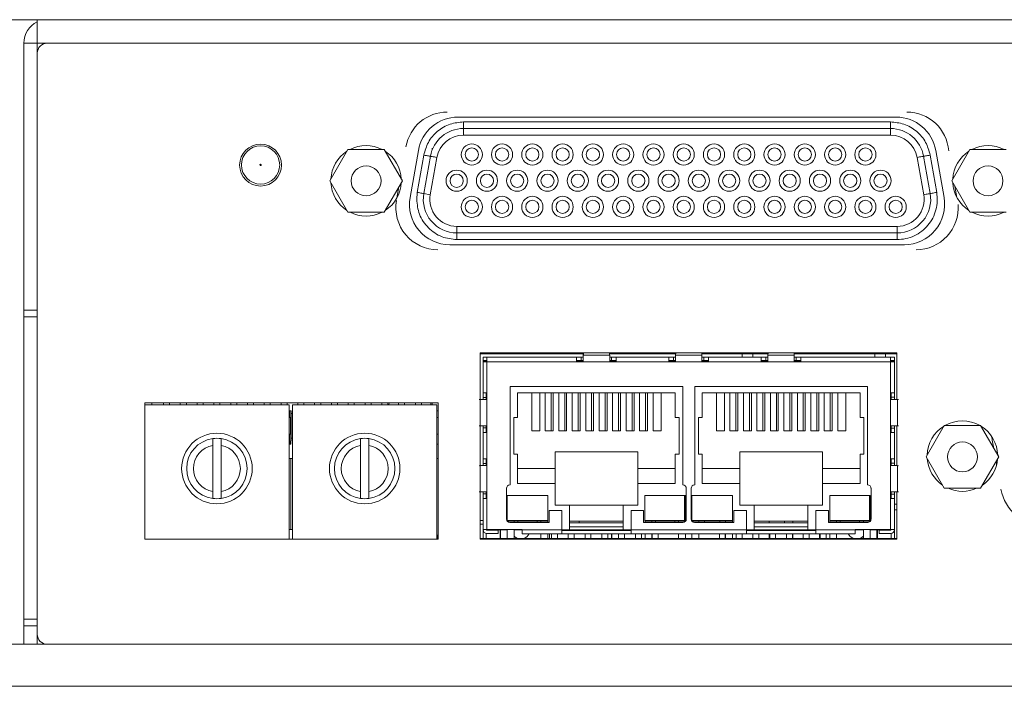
# Model space of a CAD drawing. Header units: inches. Extents: x 0.5 to 21.6, y 0.5 to 16.5.
# Tile 2 of 18: x 4.2 to 7.2, y 4.1 to 6.1. Entities that reach past the tile are written whole.
import ezdxf

# ---------------------------------------------------------------- set-up
doc = ezdxf.new("R2010")
doc.units = ezdxf.units.IN
doc.header["$MEASUREMENT"] = 0
doc.layers.add('2', color=179, linetype='Continuous')
doc.styles.add('SLDTEXTSTYLE1', font='TXT', dxfattribs={"width": 0.75})
doc.dimstyles.new('SLDDIMSTYLE1', dxfattribs={"dimtxt": 0.12, "dimasz": 0.18, "dimexe": 0, "dimexo": 0.0625, "dimgap": 0.03, "dimtad": 0, "dimtih": 1, "dimtoh": 1, "dimrnd": 1e-09, "dimzin": 4, "dimdsep": 46, "dimtxsty": 'SLDTEXTSTYLE1', "dimsah": 1, "dimcen": 0.09, "dimadec": 0, "dimazin": 1, "dimtfac": 1, "dimtofl": 0, "dimtmove": 0, "dimatfit": 3, "dimfxl": 1, "dimfrac": 2, "dimtolj": 1, "dimtzin": 12, "dimarcsym": 0})

# ---------------------------------------------------------------- blocks, each defined once
blk = doc.blocks.new('_D_3')
at = {"layer": '2'}
for p, q in [((4.0393, 5.0217), (4.0393, 6.838)), ((8.7393, 5.0217), (8.7393, 6.838)), ((6.3145, 6.8133), (6.2901, 6.8133)), ((6.2901, 6.8133), (6.2901, 6.6228)), ((6.7744, 6.8133), (6.7988, 6.8133)), ((6.7988, 6.8133), (6.7988, 6.6228)), ((4.0393, 6.718), (5.9372, 6.718)), ((8.7393, 6.718), (6.8414, 6.718)), ((6.2901, 6.6228), (6.3145, 6.6228)), ((6.7988, 6.6228), (6.7744, 6.6228))]:
    blk.add_line(p, q, dxfattribs=at)
for points in [[(4.0393, 6.718), (4.2193, 6.6868), (4.2193, 6.7493)], [(8.7393, 6.718), (8.5593, 6.7493), (8.5593, 6.6868)]]:
    blk.add_solid(points, dxfattribs=at)
at = {"layer": '2', "char_height": 0.12, "attachment_point": 1, "style": 'SLDTEXTSTYLE1'}
for s, insert in [('4.70', (5.9615, 6.7775)), ('119.4', (6.3449, 6.7775))]:
    blk.add_mtext(s, dxfattribs=dict(at, insert=insert))

msp = doc.modelspace()

# ---------------------------------------------------------------- linework, layer by layer
at = {"color": 7, "linetype": 'Continuous', "lineweight": 15}
for p, q in [((4.2893, 6.0967), (3.8493, 6.0967)), ((4.2893, 6.0267), (4.2893, 6.0967)), ((4.3193, 6.0967), (4.2893, 6.0967)), ((8.4543, 6.0967), (4.3193, 6.0967)), ((4.2893, 6.0267), (4.2493, 6.0267)), ((4.2493, 5.2317), (4.2493, 6.0267)), ((4.2893, 5.9967), (4.2893, 6.0267)), ((8.4673, 6.0267), (4.3193, 6.0267)), ((4.2893, 5.9967), (4.2893, 4.2667)), ((6.8467, 5.8067), (5.5423, 5.8067)), ((5.5584, 5.7726), (5.5584, 5.7923)), ((5.5584, 5.7923), (6.8302, 5.7923)), ((6.8302, 5.7726), (6.8302, 5.7923)), ((6.8302, 5.7726), (5.5584, 5.7726)), ((5.5584, 5.7726), (5.5584, 5.7529)), ((5.5584, 5.7529), (6.8302, 5.7529)), ((6.8302, 5.7726), (6.8302, 5.7529)), ((5.2145, 5.7102), (5.1605, 5.6167)), ((5.3225, 5.7102), (5.2145, 5.7102)), ((5.3765, 5.6167), (5.3225, 5.7102)), ((5.4241, 5.7075), (5.3994, 5.5675)), ((5.4209, 5.5824), (5.4405, 5.6934)), ((5.4599, 5.69), (5.4403, 5.579)), ((5.4653, 5.7142), (5.4653, 5.7092)), ((6.9483, 5.579), (6.9287, 5.69)), ((6.9481, 5.6934), (6.9677, 5.5824)), ((6.9895, 5.5675), (6.9649, 5.7075)), ((7.0665, 5.7102), (7.0125, 5.6167)), ((7.1744, 5.7102), (7.0665, 5.7102)), ((5.4597, 5.5756), (5.4793, 5.6866)), ((6.9093, 5.6866), (6.9289, 5.5756)), ((5.3722, 5.6331), (5.371, 5.6262)), ((7.0175, 5.6253), (7.0165, 5.6311)), ((5.1605, 5.6167), (5.2145, 5.5232)), ((5.3225, 5.5232), (5.3765, 5.6167)), ((7.0125, 5.6167), (7.0665, 5.5232)), ((7.0277, 5.5675), (7.0219, 5.6004)), ((5.3661, 5.5988), (5.3603, 5.5658)), ((5.4191, 5.5616), (5.4209, 5.5824)), ((5.4403, 5.579), (5.4597, 5.5756)), ((5.2145, 5.5232), (5.3225, 5.5232)), ((7.0665, 5.5232), (7.1744, 5.5232)), ((5.5388, 5.4813), (5.5388, 5.4616)), ((6.8498, 5.4813), (5.5388, 5.4813)), ((5.5388, 5.4616), (6.8498, 5.4616)), ((5.5388, 5.4419), (5.5388, 5.4616)), ((6.8498, 5.4616), (6.8498, 5.4813)), ((6.8498, 5.4616), (6.8498, 5.4419)), ((5.5176, 5.4267), (6.8714, 5.4267)), ((6.8498, 5.4419), (5.5388, 5.4419)), ((4.2893, 5.2317), (4.2493, 5.2317)), ((4.2493, 5.2317), (4.2493, 5.2117)), ((4.2493, 4.3117), (4.2493, 5.2117)), ((4.2493, 5.2117), (4.2893, 5.2117)), ((6.8491, 5.1046), (5.6078, 5.1046)), ((5.6078, 5.1046), (5.6078, 4.9657)), ((5.9157, 5.1021), (5.6078, 5.1021)), ((5.9155, 5.1), (5.9157, 5.103)), ((5.9932, 5.103), (5.9935, 5.1)), ((6.1905, 5.1021), (5.9933, 5.1021)), ((6.1903, 5.1), (6.1905, 5.103)), ((6.268, 5.103), (6.2683, 5.1)), ((6.4653, 5.1021), (6.2681, 5.1021)), ((6.4651, 5.1), (6.4653, 5.103)), ((6.5428, 5.103), (6.5431, 5.1)), ((6.8491, 5.1021), (6.5429, 5.1021)), ((6.8491, 4.9659), (6.8491, 5.1046)), ((5.6167, 5.0817), (5.6167, 5.0915)), ((5.6167, 5.0915), (5.6285, 5.0915)), ((5.6167, 5.0817), (5.6285, 5.0817)), ((5.6168, 5.0817), (5.6167, 5.0797)), ((5.6167, 5.0797), (5.6265, 5.0797)), ((5.6167, 5.0777), (5.6167, 5.0797)), ((5.6167, 4.9856), (5.6167, 5.0777)), ((5.6167, 5.0777), (5.6285, 5.0777)), ((5.6168, 5.0817), (5.6265, 5.08)), ((5.6265, 5.0797), (5.6265, 5.0777)), ((5.6285, 5.0777), (5.6285, 5.0915)), ((5.6285, 5.0915), (5.8954, 5.0915)), ((5.6285, 5.0777), (5.6285, 4.9856)), ((5.8954, 5.0777), (5.6285, 5.0777)), ((5.8954, 5.0915), (5.8954, 5.0777)), ((5.9092, 5.0915), (5.8954, 5.0915)), ((5.9092, 5.0817), (5.8954, 5.0817)), ((5.8954, 5.0797), (5.9151, 5.0797)), ((5.8954, 5.0777), (5.9151, 5.0777)), ((5.9092, 5.0817), (5.9092, 5.0915)), ((5.9092, 5.0915), (5.9151, 5.0915)), ((5.9151, 5.0817), (5.9092, 5.0817)), ((5.9151, 5.0982), (5.9153, 5.1)), ((5.9151, 5.0982), (5.9938, 5.0982)), ((5.9151, 5.0777), (5.9151, 5.0982)), ((5.9938, 5.0777), (5.9151, 5.0777)), ((5.9153, 5.1), (5.9155, 5.1)), ((5.9935, 5.1), (5.9937, 5.1)), ((5.9937, 5.1), (5.9938, 5.0982)), ((5.9938, 5.0982), (5.9938, 5.0777)), ((5.9938, 5.0915), (5.9997, 5.0915)), ((5.9997, 5.0817), (5.9938, 5.0817)), ((5.9938, 5.0797), (6.0135, 5.0797)), ((5.9938, 5.0777), (6.0135, 5.0777)), ((5.9997, 5.0915), (5.9997, 5.0817)), ((6.0135, 5.0915), (5.9997, 5.0915)), ((6.0135, 5.0817), (5.9997, 5.0817)), ((6.0135, 5.0915), (6.1702, 5.0915)), ((6.0135, 5.0777), (6.0135, 5.0915)), ((6.1702, 5.0777), (6.0135, 5.0777)), ((6.1702, 5.0915), (6.1702, 5.0777)), ((6.184, 5.0915), (6.1702, 5.0915)), ((6.184, 5.0817), (6.1702, 5.0817)), ((6.1702, 5.0797), (6.1899, 5.0797)), ((6.1702, 5.0777), (6.1899, 5.0777)), ((6.184, 5.0817), (6.184, 5.0915)), ((6.184, 5.0915), (6.1899, 5.0915)), ((6.1899, 5.0817), (6.184, 5.0817)), ((6.1899, 5.0982), (6.1901, 5.1)), ((6.1899, 5.0982), (6.2686, 5.0982)), ((6.1899, 5.0777), (6.1899, 5.0982)), ((6.2686, 5.0777), (6.1899, 5.0777)), ((6.1901, 5.1), (6.1903, 5.1)), ((6.2683, 5.1), (6.2685, 5.1)), ((6.2685, 5.1), (6.2686, 5.0982)), ((6.2686, 5.0982), (6.2686, 5.0777)), ((6.2686, 5.0915), (6.2745, 5.0915)), ((6.2745, 5.0817), (6.2686, 5.0817)), ((6.2686, 5.0797), (6.2883, 5.0797)), ((6.2686, 5.0777), (6.2883, 5.0777)), ((6.2745, 5.0915), (6.2745, 5.0817)), ((6.2883, 5.0915), (6.2745, 5.0915)), ((6.2883, 5.0817), (6.2745, 5.0817)), ((6.2883, 5.0915), (6.445, 5.0915)), ((6.2883, 5.0777), (6.2883, 5.0915)), ((6.445, 5.0777), (6.2883, 5.0777)), ((6.445, 5.0915), (6.445, 5.0777)), ((6.4588, 5.0915), (6.445, 5.0915)), ((6.4588, 5.0817), (6.445, 5.0817)), ((6.445, 5.0797), (6.4647, 5.0797)), ((6.445, 5.0777), (6.4647, 5.0777)), ((6.4588, 5.0817), (6.4588, 5.0915)), ((6.4588, 5.0915), (6.4647, 5.0915)), ((6.4647, 5.0817), (6.4588, 5.0817)), ((6.4649, 5.1), (6.4647, 5.0982)), ((6.4647, 5.0982), (6.5434, 5.0982)), ((6.4647, 5.0777), (6.4647, 5.0982)), ((6.5434, 5.0777), (6.4647, 5.0777)), ((6.4649, 5.1), (6.4651, 5.1)), ((6.5431, 5.1), (6.5433, 5.1)), ((6.5433, 5.1), (6.5434, 5.0982)), ((6.5434, 5.0982), (6.5434, 5.0777)), ((6.5434, 5.0915), (6.5494, 5.0915)), ((6.5494, 5.0817), (6.5434, 5.0817)), ((6.5434, 5.0797), (6.5631, 5.0797)), ((6.5434, 5.0777), (6.5631, 5.0777)), ((6.5494, 5.0915), (6.5494, 5.0817)), ((6.5631, 5.0915), (6.5494, 5.0915)), ((6.5631, 5.0817), (6.5494, 5.0817)), ((6.5631, 5.0915), (6.8301, 5.0915)), ((6.5631, 5.0777), (6.5631, 5.0915)), ((6.8301, 5.0777), (6.5631, 5.0777)), ((6.8301, 5.0915), (6.8301, 5.0777)), ((6.8419, 5.0915), (6.8301, 5.0915)), ((6.8419, 5.0817), (6.8301, 5.0817)), ((6.8301, 4.9856), (6.8301, 5.0777)), ((6.8301, 5.0777), (6.8419, 5.0777)), ((6.8417, 5.0817), (6.832, 5.08)), ((6.8419, 5.0797), (6.832, 5.0797)), ((6.832, 5.0777), (6.832, 5.0797)), ((6.8419, 5.0797), (6.8417, 5.0817)), ((6.8419, 5.0915), (6.8419, 5.0817)), ((6.8419, 5.0777), (6.8419, 5.0797)), ((6.8419, 5.0777), (6.8419, 4.9856)), ((5.6285, 4.9856), (5.6167, 4.9856)), ((5.6167, 4.9856), (5.6167, 4.9718)), ((5.6265, 4.9856), (5.6265, 4.9718)), ((5.6285, 4.9659), (5.6285, 4.9856)), ((5.6972, 5.0049), (6.2114, 5.0049)), ((5.6972, 4.7112), (5.6972, 5.0049)), ((5.7192, 4.9852), (6.1893, 4.9852)), ((5.7192, 4.912), (5.7192, 4.9852)), ((5.7618, 4.9852), (5.7618, 4.8726)), ((5.7854, 4.8726), (5.7854, 4.9852)), ((5.8019, 4.8799), (5.8019, 4.9852)), ((5.8196, 4.8726), (5.8196, 4.9852)), ((5.8255, 4.8726), (5.8255, 4.9852)), ((5.8421, 4.8799), (5.8421, 4.9852)), ((5.8598, 4.8726), (5.8598, 4.9852)), ((5.8657, 4.8726), (5.8657, 4.9852)), ((5.8822, 4.8799), (5.8822, 4.9852)), ((5.8999, 4.8726), (5.8999, 4.9852)), ((5.9058, 4.8726), (5.9058, 4.9852)), ((5.9224, 4.8799), (5.9224, 4.9852)), ((5.9401, 4.8726), (5.9401, 4.9852)), ((5.946, 4.8726), (5.946, 4.9852)), ((5.9625, 4.8799), (5.9625, 4.9852)), ((5.9803, 4.8726), (5.9803, 4.9852)), ((5.9862, 4.8726), (5.9862, 4.9852)), ((6.0027, 4.8799), (6.0027, 4.9852)), ((6.0204, 4.8726), (6.0204, 4.9852)), ((6.0263, 4.8726), (6.0263, 4.9852)), ((6.0429, 4.8799), (6.0429, 4.9852)), ((6.0606, 4.8726), (6.0606, 4.9852)), ((6.0665, 4.8726), (6.0665, 4.9852)), ((6.083, 4.8799), (6.083, 4.9852)), ((6.1007, 4.8726), (6.1007, 4.9852)), ((6.1066, 4.8726), (6.1066, 4.9852)), ((6.1232, 4.9852), (6.1232, 4.8726)), ((6.1468, 4.8726), (6.1468, 4.9852)), ((6.1893, 4.9852), (6.1893, 4.912)), ((6.2114, 5.0049), (6.2114, 4.7112)), ((6.2472, 5.0049), (6.7614, 5.0049)), ((6.2472, 4.7112), (6.2472, 5.0049)), ((6.2692, 4.9852), (6.7393, 4.9852)), ((6.2692, 4.912), (6.2692, 4.9852)), ((6.3118, 4.9852), (6.3118, 4.8726)), ((6.3354, 4.8726), (6.3354, 4.9852)), ((6.3519, 4.8799), (6.3519, 4.9852)), ((6.3696, 4.8726), (6.3696, 4.9852)), ((6.3755, 4.8726), (6.3755, 4.9852)), ((6.3921, 4.8799), (6.3921, 4.9852)), ((6.4098, 4.8726), (6.4098, 4.9852)), ((6.4157, 4.8726), (6.4157, 4.9852)), ((6.4322, 4.8799), (6.4322, 4.9852)), ((6.4499, 4.8726), (6.4499, 4.9852)), ((6.4558, 4.8726), (6.4558, 4.9852)), ((6.4724, 4.8799), (6.4724, 4.9852)), ((6.4901, 4.8726), (6.4901, 4.9852)), ((6.496, 4.8726), (6.496, 4.9852)), ((6.5125, 4.8799), (6.5125, 4.9852)), ((6.5303, 4.8726), (6.5303, 4.9852)), ((6.5362, 4.8726), (6.5362, 4.9852)), ((6.5527, 4.8799), (6.5527, 4.9852)), ((6.5704, 4.8726), (6.5704, 4.9852)), ((6.5763, 4.8726), (6.5763, 4.9852)), ((6.5929, 4.8799), (6.5929, 4.9852)), ((6.6106, 4.8726), (6.6106, 4.9852)), ((6.6165, 4.8726), (6.6165, 4.9852)), ((6.633, 4.8799), (6.633, 4.9852)), ((6.6507, 4.8726), (6.6507, 4.9852)), ((6.6566, 4.8726), (6.6566, 4.9852)), ((6.6732, 4.9852), (6.6732, 4.8726)), ((6.6968, 4.8726), (6.6968, 4.9852)), ((6.7393, 4.9852), (6.7393, 4.912)), ((6.7614, 5.0049), (6.7614, 4.7112)), ((6.8301, 4.9856), (6.8301, 4.9659)), ((6.8419, 4.9856), (6.8301, 4.9856)), ((6.832, 4.9856), (6.832, 4.9727)), ((6.8419, 4.9727), (6.8419, 4.9856)), ((5.4833, 4.9554), (4.6092, 4.9554)), ((4.6092, 4.9554), (4.6092, 4.5502)), ((4.6305, 4.9502), (4.6305, 4.9554)), ((4.6653, 4.9554), (4.6653, 4.9502)), ((4.6833, 4.9554), (4.6833, 4.9502)), ((4.7153, 4.9554), (4.7153, 4.9502)), ((4.7333, 4.9554), (4.7333, 4.9502)), ((4.7653, 4.9554), (4.7653, 4.9502)), ((4.7833, 4.9554), (4.7833, 4.9502)), ((4.8153, 4.9554), (4.8153, 4.9502)), ((4.8333, 4.9554), (4.8333, 4.9502)), ((4.8653, 4.9554), (4.8653, 4.9502)), ((4.8833, 4.9554), (4.8833, 4.9502)), ((4.9153, 4.9554), (4.9153, 4.9502)), ((4.9333, 4.9554), (4.9333, 4.9502)), ((4.9653, 4.9554), (4.9653, 4.9502)), ((4.9833, 4.9554), (4.9833, 4.9502)), ((5.0153, 4.9554), (5.0153, 4.9502)), ((5.0333, 4.9554), (5.0333, 4.9502)), ((5.0653, 4.9554), (5.0653, 4.9502)), ((5.0833, 4.9554), (5.0833, 4.9502)), ((5.1153, 4.9554), (5.1153, 4.9502)), ((5.1333, 4.9554), (5.1333, 4.9502)), ((5.1653, 4.9554), (5.1653, 4.9502)), ((5.1833, 4.9554), (5.1833, 4.9502)), ((5.2153, 4.9554), (5.2153, 4.9502)), ((5.2333, 4.9554), (5.2333, 4.9502)), ((5.2653, 4.9554), (5.2653, 4.9502)), ((5.2833, 4.9554), (5.2833, 4.9502)), ((5.3153, 4.9554), (5.3153, 4.9502)), ((5.3333, 4.9554), (5.3333, 4.9502)), ((5.3373, 4.9554), (5.3359, 4.9502)), ((5.3653, 4.9554), (5.3653, 4.9502)), ((5.3833, 4.9545), (5.3849, 4.9554)), ((5.3833, 4.9554), (5.3833, 4.9502)), ((5.4153, 4.9554), (5.4153, 4.9502)), ((5.4333, 4.9554), (5.4333, 4.9502)), ((5.4617, 4.9502), (5.4617, 4.9554)), ((5.4653, 4.9554), (5.4653, 4.9502)), ((5.4833, 4.5502), (5.4833, 4.9554)), ((5.605, 4.9654), (5.608, 4.9657)), ((5.608, 4.8874), (5.608, 4.9657)), ((5.608, 4.9657), (5.6082, 4.9657)), ((5.6082, 4.9657), (5.6082, 4.9659)), ((5.6082, 4.9659), (5.6285, 4.9659)), ((5.6167, 4.9718), (5.6265, 4.9718)), ((5.6167, 4.9659), (5.6167, 4.9718)), ((5.6265, 4.9718), (5.6265, 4.9659)), ((5.6285, 4.9659), (5.6285, 4.8872)), ((6.8301, 4.8872), (6.8301, 4.9659)), ((6.8301, 4.9659), (6.8503, 4.9659)), ((6.832, 4.9727), (6.8419, 4.9727)), ((6.832, 4.9659), (6.832, 4.9727)), ((6.8419, 4.9727), (6.8419, 4.9659)), ((6.8503, 4.9659), (6.8503, 4.9657)), ((6.8503, 4.9657), (6.8505, 4.9657)), ((6.8505, 4.9657), (6.8505, 4.8874)), ((6.8536, 4.9654), (6.8505, 4.9657)), ((5.0393, 4.9502), (4.6093, 4.9502)), ((4.6093, 4.9502), (4.6093, 4.5502)), ((5.0393, 4.5502), (5.0393, 4.9502)), ((5.0418, 4.9322), (5.0393, 4.9322)), ((5.0418, 4.9122), (5.0418, 4.9322)), ((5.0418, 4.9322), (5.0453, 4.9322)), ((5.0453, 4.9242), (5.0453, 4.9322)), ((5.4793, 4.9502), (5.0493, 4.9502)), ((5.0493, 4.9502), (5.0493, 4.5502)), ((5.4793, 4.5502), (5.4793, 4.9502)), ((5.4793, 4.9322), (5.4833, 4.9322)), ((5.0393, 4.9122), (5.0418, 4.9122)), ((5.0418, 4.9122), (5.0432, 4.9122)), ((5.0432, 4.9122), (5.0432, 4.8622)), ((5.0453, 4.8502), (5.0453, 4.9242)), ((5.0493, 4.9242), (5.0453, 4.9242)), ((5.4833, 4.9122), (5.4793, 4.9122)), ((5.7082, 4.912), (5.7192, 4.912)), ((5.7082, 4.8033), (5.7082, 4.912)), ((6.1893, 4.912), (6.2003, 4.912)), ((6.2003, 4.912), (6.2003, 4.8033)), ((6.2582, 4.912), (6.2692, 4.912)), ((6.2582, 4.8033), (6.2582, 4.912)), ((6.7393, 4.912), (6.7503, 4.912)), ((6.7503, 4.912), (6.7503, 4.8033)), ((5.608, 4.8874), (5.605, 4.8877)), ((5.6078, 4.8874), (5.6078, 4.7688)), ((5.6082, 4.8874), (5.608, 4.8874)), ((5.6082, 4.8872), (5.6082, 4.8874)), ((5.6285, 4.8872), (5.6082, 4.8872)), ((5.6167, 4.8813), (5.6167, 4.8872)), ((5.6265, 4.8813), (5.6167, 4.8813)), ((5.6167, 4.8813), (5.6167, 4.8675)), ((5.6167, 4.7887), (5.6167, 4.8675)), ((5.6167, 4.8675), (5.6285, 4.8675)), ((5.6265, 4.8872), (5.6265, 4.8813)), ((5.6265, 4.8813), (5.6265, 4.8675)), ((5.6285, 4.8675), (5.6285, 4.8872)), ((5.6285, 4.8675), (5.6285, 4.7887)), ((5.7618, 4.8726), (5.7854, 4.8726)), ((5.8019, 4.8726), (5.8019, 4.8799)), ((5.8019, 4.8726), (5.8255, 4.8726)), ((5.8421, 4.8726), (5.8421, 4.8799)), ((5.8421, 4.8726), (5.8657, 4.8726)), ((5.8822, 4.8726), (5.8822, 4.8799)), ((5.8822, 4.8726), (5.9058, 4.8726)), ((5.9224, 4.8726), (5.9224, 4.8799)), ((5.9224, 4.8726), (5.946, 4.8726)), ((5.9625, 4.8726), (5.9625, 4.8799)), ((5.9625, 4.8726), (5.9862, 4.8726)), ((6.0027, 4.8726), (6.0027, 4.8799)), ((6.0027, 4.8726), (6.0263, 4.8726)), ((6.0429, 4.8726), (6.0429, 4.8799)), ((6.0429, 4.8726), (6.0665, 4.8726)), ((6.083, 4.8726), (6.083, 4.8799)), ((6.083, 4.8726), (6.1066, 4.8726)), ((6.1232, 4.8726), (6.1468, 4.8726)), ((6.3118, 4.8726), (6.3354, 4.8726)), ((6.3519, 4.8726), (6.3519, 4.8799)), ((6.3519, 4.8726), (6.3755, 4.8726)), ((6.3921, 4.8726), (6.3921, 4.8799)), ((6.3921, 4.8726), (6.4157, 4.8726)), ((6.4322, 4.8726), (6.4322, 4.8799)), ((6.4322, 4.8726), (6.4558, 4.8726)), ((6.4724, 4.8726), (6.4724, 4.8799)), ((6.4724, 4.8726), (6.496, 4.8726)), ((6.5125, 4.8726), (6.5125, 4.8799)), ((6.5125, 4.8726), (6.5362, 4.8726)), ((6.5527, 4.8726), (6.5527, 4.8799)), ((6.5527, 4.8726), (6.5763, 4.8726)), ((6.5929, 4.8726), (6.5929, 4.8799)), ((6.5929, 4.8726), (6.6165, 4.8726)), ((6.633, 4.8726), (6.633, 4.8799)), ((6.633, 4.8726), (6.6566, 4.8726)), ((6.6732, 4.8726), (6.6968, 4.8726)), ((6.8301, 4.8872), (6.8301, 4.8675)), ((6.8503, 4.8872), (6.8301, 4.8872)), ((6.8301, 4.7887), (6.8301, 4.8675)), ((6.8301, 4.8675), (6.8419, 4.8675)), ((6.832, 4.8804), (6.832, 4.8872)), ((6.8419, 4.8804), (6.832, 4.8804)), ((6.832, 4.8804), (6.832, 4.8675)), ((6.8419, 4.8872), (6.8419, 4.8804)), ((6.8419, 4.8675), (6.8419, 4.8804)), ((6.8419, 4.8675), (6.8419, 4.7887)), ((6.8491, 4.7691), (6.8491, 4.8872)), ((6.8505, 4.8874), (6.8503, 4.8874)), ((6.8503, 4.8874), (6.8503, 4.8872)), ((6.8505, 4.8874), (6.8536, 4.8877)), ((6.9903, 4.8882), (6.9363, 4.7947)), ((7.0983, 4.8882), (6.9903, 4.8882)), ((7.1523, 4.7947), (7.0983, 4.8882)), ((5.0393, 4.8622), (5.0418, 4.8622)), ((5.0418, 4.8322), (5.0418, 4.8622)), ((5.0432, 4.8622), (5.0418, 4.8622)), ((5.044, 4.8422), (5.0453, 4.8422)), ((5.044, 4.8322), (5.044, 4.8422)), ((5.0453, 4.8422), (5.0453, 4.8502)), ((5.0453, 4.8502), (5.0493, 4.8502)), ((5.4833, 4.8622), (5.4793, 4.8622)), ((7.1318, 4.8552), (7.1332, 4.8448)), ((7.1332, 4.8448), (7.1376, 4.8202)), ((4.8118, 4.6915), (4.8118, 4.8288)), ((4.8368, 4.8288), (4.8368, 4.6915)), ((5.0418, 4.8322), (5.0393, 4.8322)), ((5.0418, 4.8322), (5.044, 4.8322)), ((5.2518, 4.6915), (5.2518, 4.8288)), ((5.2768, 4.8288), (5.2768, 4.6915)), ((5.4793, 4.8322), (5.4833, 4.8322)), ((6.0773, 4.8096), (5.8312, 4.8096)), ((5.8312, 4.8096), (5.8312, 4.7604)), ((6.0773, 4.8096), (6.0773, 4.7604)), ((6.6273, 4.8096), (6.3812, 4.8096)), ((6.3812, 4.8096), (6.3812, 4.7604)), ((6.6273, 4.8096), (6.6273, 4.7604)), ((5.0443, 4.7902), (5.0393, 4.7902)), ((5.0443, 4.7902), (5.0443, 4.5782)), ((5.0493, 4.7902), (5.0443, 4.7902)), ((5.4793, 4.7902), (5.4833, 4.7902)), ((5.6285, 4.7887), (5.6167, 4.7887)), ((5.6167, 4.7887), (5.6167, 4.775)), ((5.6265, 4.7887), (5.6265, 4.775)), ((5.6285, 4.7696), (5.6285, 4.7887)), ((5.7192, 4.8033), (5.7082, 4.8033)), ((5.7192, 4.7151), (5.7192, 4.8033)), ((6.1893, 4.8033), (6.1893, 4.7151)), ((6.2003, 4.8033), (6.1893, 4.8033)), ((6.2692, 4.8033), (6.2582, 4.8033)), ((6.2692, 4.7151), (6.2692, 4.8033)), ((6.7393, 4.8033), (6.7393, 4.7151)), ((6.7503, 4.8033), (6.7393, 4.8033)), ((6.8301, 4.7887), (6.8301, 4.7691)), ((6.8419, 4.7887), (6.8301, 4.7887)), ((6.832, 4.7887), (6.832, 4.7758)), ((6.8419, 4.7758), (6.8419, 4.7887)), ((6.9363, 4.7947), (6.9903, 4.7012)), ((7.0983, 4.7012), (7.1523, 4.7947)), ((7.1444, 4.7812), (7.1461, 4.7716)), ((5.605, 4.7686), (5.608, 4.7688)), ((5.608, 4.6905), (5.608, 4.7688)), ((5.6167, 4.775), (5.6265, 4.775)), ((5.6167, 4.7693), (5.6167, 4.775)), ((5.6265, 4.775), (5.6265, 4.7696)), ((5.6285, 4.7696), (5.6285, 4.6903)), ((5.7192, 4.7604), (5.8312, 4.7604)), ((5.8312, 4.7604), (5.8312, 4.7151)), ((6.1893, 4.7604), (6.0773, 4.7604)), ((6.0773, 4.7604), (6.0773, 4.7151)), ((6.2692, 4.7604), (6.3812, 4.7604)), ((6.3812, 4.7604), (6.3812, 4.7151)), ((6.7393, 4.7604), (6.6273, 4.7604)), ((6.6273, 4.7604), (6.6273, 4.7151)), ((6.8301, 4.6903), (6.8301, 4.7691)), ((6.8301, 4.7691), (6.8503, 4.7691)), ((6.832, 4.7758), (6.8419, 4.7758)), ((6.832, 4.7691), (6.832, 4.7758)), ((6.8419, 4.7758), (6.8419, 4.7691)), ((6.8503, 4.7691), (6.8503, 4.7689)), ((6.8503, 4.7689), (6.8505, 4.7688)), ((6.8505, 4.7688), (6.8505, 4.6905)), ((6.8536, 4.7686), (6.8505, 4.7688)), ((5.6866, 4.6092), (5.6866, 4.7013)), ((5.6972, 4.7112), (5.6964, 4.7112)), ((5.8312, 4.7151), (5.7192, 4.7151)), ((5.8312, 4.6506), (5.8312, 4.7151)), ((6.0773, 4.7151), (6.0773, 4.6506)), ((6.1893, 4.7151), (6.0773, 4.7151)), ((6.2114, 4.7112), (6.2121, 4.7112)), ((6.222, 4.7013), (6.222, 4.6092)), ((6.2366, 4.6092), (6.2366, 4.7013)), ((6.2472, 4.7112), (6.2464, 4.7112)), ((6.3812, 4.7151), (6.2692, 4.7151)), ((6.3812, 4.6506), (6.3812, 4.7151)), ((6.6273, 4.7151), (6.6273, 4.6506)), ((6.7393, 4.7151), (6.6273, 4.7151)), ((6.7614, 4.7112), (6.7621, 4.7112)), ((6.772, 4.7013), (6.772, 4.6092)), ((6.9903, 4.7012), (7.0983, 4.7012)), ((5.608, 4.6905), (5.605, 4.6908)), ((5.6078, 4.6906), (5.6078, 4.5502)), ((5.6082, 4.6905), (5.608, 4.6905)), ((5.6082, 4.6903), (5.6082, 4.6905)), ((5.6285, 4.6903), (5.6082, 4.6903)), ((5.6167, 4.6844), (5.6167, 4.6903)), ((5.6265, 4.6844), (5.6167, 4.6844)), ((5.6167, 4.6844), (5.6167, 4.6706)), ((5.6167, 4.5785), (5.6167, 4.6706)), ((5.6167, 4.6706), (5.6285, 4.6706)), ((5.6265, 4.6903), (5.6265, 4.6844)), ((5.6265, 4.6844), (5.6265, 4.6706)), ((5.6285, 4.6706), (5.6285, 4.6903)), ((5.6285, 4.6706), (5.6285, 4.5785)), ((5.6887, 4.6801), (5.8096, 4.6801)), ((5.6887, 4.6053), (5.6887, 4.6801)), ((5.8096, 4.6801), (5.8096, 4.6053)), ((6.099, 4.6801), (6.2171, 4.6801)), ((6.099, 4.6053), (6.099, 4.6801)), ((6.2171, 4.6801), (6.2171, 4.6053)), ((6.2171, 4.6801), (6.2198, 4.6801)), ((6.2198, 4.6801), (6.2198, 4.6033)), ((6.2387, 4.6801), (6.3596, 4.6801)), ((6.2387, 4.6053), (6.2387, 4.6801)), ((6.3596, 4.6801), (6.3596, 4.6053)), ((6.649, 4.6801), (6.7671, 4.6801)), ((6.649, 4.6053), (6.649, 4.6801)), ((6.7671, 4.6801), (6.7671, 4.6053)), ((6.7671, 4.6801), (6.7698, 4.6801)), ((6.7698, 4.6801), (6.7698, 4.6033)), ((6.8301, 4.6903), (6.8301, 4.6706)), ((6.8503, 4.6903), (6.8301, 4.6903)), ((6.8301, 4.5785), (6.8301, 4.6706)), ((6.8301, 4.6706), (6.8419, 4.6706)), ((6.832, 4.6835), (6.832, 4.6903)), ((6.8419, 4.6835), (6.832, 4.6835)), ((6.832, 4.6835), (6.832, 4.6706)), ((6.8419, 4.6903), (6.8419, 4.6835)), ((6.8419, 4.6706), (6.8419, 4.6835)), ((6.8419, 4.6706), (6.8419, 4.5785)), ((6.8491, 4.5502), (6.8491, 4.6903)), ((6.8505, 4.6905), (6.8503, 4.6905)), ((6.8503, 4.6905), (6.8503, 4.6903)), ((6.8505, 4.6905), (6.8536, 4.6908)), ((4.6092, 4.6562), (4.6093, 4.6562)), ((5.8135, 4.6348), (5.8135, 4.5994)), ((5.8135, 4.6348), (5.8509, 4.6348)), ((5.8745, 4.6506), (5.8312, 4.6506)), ((5.8509, 4.6348), (5.8509, 4.5777)), ((5.8745, 4.5777), (5.8745, 4.6506)), ((6.034, 4.6506), (5.8745, 4.6506)), ((6.034, 4.6506), (6.034, 4.5777)), ((6.0773, 4.6506), (6.034, 4.6506)), ((6.0576, 4.5777), (6.0576, 4.6348)), ((6.095, 4.6348), (6.0576, 4.6348)), ((6.095, 4.5994), (6.095, 4.6348)), ((6.3635, 4.6348), (6.3635, 4.5994)), ((6.3635, 4.6348), (6.4009, 4.6348)), ((6.4245, 4.6506), (6.3812, 4.6506)), ((6.4009, 4.6348), (6.4009, 4.5777)), ((6.4245, 4.5777), (6.4245, 4.6506)), ((6.584, 4.6506), (6.4245, 4.6506)), ((6.584, 4.6506), (6.584, 4.5777)), ((6.6273, 4.6506), (6.584, 4.6506)), ((6.6076, 4.5777), (6.6076, 4.6348)), ((6.645, 4.6348), (6.6076, 4.6348)), ((6.645, 4.5994), (6.645, 4.6348)), ((6.8419, 4.6542), (6.8491, 4.6542)), ((6.8419, 4.6372), (6.8491, 4.6372)), ((5.6078, 4.6052), (5.6167, 4.6052)), ((5.6887, 4.6053), (5.8096, 4.6053)), ((5.6887, 4.6033), (5.6887, 4.6053)), ((5.6889, 4.6033), (5.6887, 4.6033)), ((5.6889, 4.6028), (5.6889, 4.6033)), ((5.7094, 4.6033), (5.6889, 4.6033)), ((5.7094, 4.6033), (5.7204, 4.6033)), ((5.7094, 4.6033), (5.7094, 4.5994)), ((5.7204, 4.6033), (5.7204, 4.5994)), ((5.7779, 4.6033), (5.7204, 4.6033)), ((5.7779, 4.5994), (5.7779, 4.6033)), ((5.7779, 4.6033), (5.7889, 4.6033)), ((5.7889, 4.6033), (5.7889, 4.5994)), ((5.8094, 4.6033), (5.7889, 4.6033)), ((5.8094, 4.6033), (5.8094, 4.5994)), ((5.8096, 4.6033), (5.8094, 4.6033)), ((5.8096, 4.6053), (5.8096, 4.6033)), ((6.034, 4.6033), (5.8745, 4.6033)), ((5.9028, 4.6033), (5.9028, 4.5986)), ((6.2171, 4.6053), (6.099, 4.6053)), ((6.099, 4.6033), (6.099, 4.6053)), ((6.0992, 4.6033), (6.099, 4.6033)), ((6.0992, 4.6033), (6.0992, 4.5994)), ((6.1196, 4.6033), (6.0992, 4.6033)), ((6.1196, 4.5994), (6.1196, 4.6033)), ((6.1306, 4.6033), (6.1196, 4.6033)), ((6.1306, 4.5994), (6.1306, 4.6033)), ((6.1881, 4.6033), (6.1306, 4.6033)), ((6.1881, 4.5994), (6.1881, 4.6033)), ((6.1992, 4.6033), (6.1881, 4.6033)), ((6.1992, 4.5994), (6.1992, 4.6033)), ((6.2196, 4.6033), (6.1992, 4.6033)), ((6.2196, 4.6028), (6.2196, 4.6033)), ((6.2198, 4.6033), (6.2196, 4.6033)), ((6.2387, 4.6053), (6.3596, 4.6053)), ((6.2387, 4.6033), (6.2387, 4.6053)), ((6.2389, 4.6033), (6.2387, 4.6033)), ((6.2389, 4.6028), (6.2389, 4.6033)), ((6.2594, 4.6033), (6.2389, 4.6033)), ((6.2594, 4.6033), (6.2762, 4.6033)), ((6.2594, 4.6033), (6.2594, 4.5994)), ((6.2762, 4.6033), (6.2762, 4.5994)), ((6.3221, 4.6033), (6.2762, 4.6033)), ((6.3221, 4.5994), (6.3221, 4.6033)), ((6.3221, 4.6033), (6.3389, 4.6033)), ((6.3389, 4.5994), (6.3389, 4.6033)), ((6.3594, 4.6033), (6.3389, 4.6033)), ((6.3594, 4.6033), (6.3594, 4.5994)), ((6.3596, 4.6033), (6.3594, 4.6033)), ((6.3596, 4.6053), (6.3596, 4.6033)), ((6.584, 4.6033), (6.4245, 4.6033)), ((6.4688, 4.6033), (6.4688, 4.5986)), ((6.5148, 4.6033), (6.5148, 4.5986)), ((6.539, 4.6033), (6.539, 4.5986)), ((6.7671, 4.6053), (6.649, 4.6053)), ((6.649, 4.6033), (6.649, 4.6053)), ((6.6492, 4.6033), (6.649, 4.6033)), ((6.6492, 4.5994), (6.6492, 4.6033)), ((6.6696, 4.6033), (6.6492, 4.6033)), ((6.6696, 4.6033), (6.6806, 4.6033)), ((6.6696, 4.6033), (6.6696, 4.5994)), ((6.7381, 4.6033), (6.6806, 4.6033)), ((6.6806, 4.6033), (6.6806, 4.5994)), ((6.7381, 4.5994), (6.7381, 4.6033)), ((6.7381, 4.6033), (6.7492, 4.6033)), ((6.7492, 4.6033), (6.7492, 4.5994)), ((6.7696, 4.6033), (6.7492, 4.6033)), ((6.7696, 4.6033), (6.7696, 4.6028)), ((6.7698, 4.6033), (6.7696, 4.6033)), ((5.0393, 4.5782), (5.0493, 4.5782)), ((5.6078, 4.5942), (5.6167, 4.5942)), ((5.6285, 4.5785), (5.6167, 4.5785)), ((5.6167, 4.5521), (5.6167, 4.5785)), ((5.7336, 4.5785), (5.6285, 4.5785)), ((5.6619, 4.5765), (5.6285, 4.5765)), ((5.6295, 4.5785), (5.6295, 4.5777)), ((5.6889, 4.5777), (5.6295, 4.5777)), ((5.6619, 4.5765), (5.6619, 4.5667)), ((5.6673, 4.5777), (5.6673, 4.5521)), ((5.669, 4.5521), (5.669, 4.5777)), ((5.6889, 4.5777), (5.6889, 4.5785)), ((5.6889, 4.5521), (5.6889, 4.5777)), ((5.8135, 4.5994), (5.6964, 4.5994)), ((5.7094, 4.5785), (5.7094, 4.5777)), ((5.7204, 4.5777), (5.7094, 4.5777)), ((5.7094, 4.5777), (5.7094, 4.5521)), ((5.7204, 4.5785), (5.7204, 4.5777)), ((5.7336, 4.5777), (5.7204, 4.5777)), ((5.7336, 4.5777), (5.7336, 4.5785)), ((5.7336, 4.5777), (5.8509, 4.5777)), ((5.7336, 4.5659), (5.7336, 4.5777)), ((5.8745, 4.5777), (5.8509, 4.5777)), ((5.8509, 4.5777), (5.8509, 4.5661)), ((5.8509, 4.5758), (6.0576, 4.5758)), ((5.8704, 4.5758), (5.8704, 4.5777)), ((6.034, 4.5986), (5.8745, 4.5986)), ((6.034, 4.5864), (5.8745, 4.5864)), ((6.034, 4.5777), (5.8745, 4.5777)), ((5.8881, 4.5758), (5.8881, 4.5777)), ((5.9204, 4.5777), (5.9204, 4.5758)), ((5.9381, 4.5758), (5.9381, 4.5777)), ((5.9704, 4.5758), (5.9704, 4.5777)), ((5.9881, 4.5758), (5.9881, 4.5777)), ((5.9988, 4.5777), (5.9988, 4.5758)), ((5.9998, 4.5777), (5.9998, 4.5758)), ((6.0204, 4.5777), (6.0204, 4.5758)), ((6.0576, 4.5777), (6.034, 4.5777)), ((6.0381, 4.5758), (6.0381, 4.5777)), ((6.0576, 4.5777), (6.4009, 4.5777)), ((6.0576, 4.5661), (6.0576, 4.5777)), ((6.2121, 4.5994), (6.095, 4.5994)), ((6.3635, 4.5994), (6.2464, 4.5994)), ((6.4245, 4.5777), (6.4009, 4.5777)), ((6.4009, 4.5777), (6.4009, 4.5661)), ((6.4009, 4.5758), (6.6076, 4.5758)), ((6.4204, 4.5758), (6.4204, 4.5777)), ((6.584, 4.5986), (6.4245, 4.5986)), ((6.584, 4.5864), (6.4245, 4.5864)), ((6.584, 4.5777), (6.4245, 4.5777)), ((6.4381, 4.5758), (6.4381, 4.5777)), ((6.4688, 4.5777), (6.4688, 4.5758)), ((6.4704, 4.5777), (6.4704, 4.5758)), ((6.4881, 4.5758), (6.4881, 4.5777)), ((6.5148, 4.5777), (6.5148, 4.5758)), ((6.5204, 4.5758), (6.5204, 4.5777)), ((6.5381, 4.5758), (6.5381, 4.5777)), ((6.5388, 4.5777), (6.5388, 4.5758)), ((6.5704, 4.5777), (6.5704, 4.5758)), ((6.6076, 4.5777), (6.584, 4.5777)), ((6.5881, 4.5758), (6.5881, 4.5777)), ((6.6076, 4.5777), (6.7249, 4.5777)), ((6.6076, 4.5661), (6.6076, 4.5777)), ((6.7621, 4.5994), (6.645, 4.5994)), ((6.7249, 4.5785), (6.8301, 4.5785)), ((6.7249, 4.5785), (6.7249, 4.5777)), ((6.7381, 4.5777), (6.7249, 4.5777)), ((6.7249, 4.5777), (6.7249, 4.5659)), ((6.7381, 4.5777), (6.7381, 4.5785)), ((6.7492, 4.5777), (6.7381, 4.5777)), ((6.7492, 4.5785), (6.7492, 4.5777)), ((6.7492, 4.5521), (6.7492, 4.5777)), ((6.7696, 4.5785), (6.7696, 4.5777)), ((6.8291, 4.5777), (6.7696, 4.5777)), ((6.7696, 4.5777), (6.7696, 4.5521)), ((6.7896, 4.5777), (6.7896, 4.5521)), ((6.7913, 4.5521), (6.7913, 4.5777)), ((6.7966, 4.5765), (6.8301, 4.5765)), ((6.7966, 4.5667), (6.7966, 4.5765)), ((6.8291, 4.5777), (6.8291, 4.5785)), ((6.8419, 4.5785), (6.8301, 4.5785)), ((6.8419, 4.5521), (6.8419, 4.5785)), ((4.6092, 4.5682), (4.6093, 4.5682)), ((4.6092, 4.5502), (5.4833, 4.5502)), ((5.4793, 4.5622), (5.4833, 4.5622)), ((5.4823, 4.5582), (5.4793, 4.5582)), ((5.4823, 4.5582), (5.4823, 4.5622)), ((5.4823, 4.5502), (5.4823, 4.5582)), ((5.6078, 4.5521), (6.8491, 4.5521)), ((5.6078, 4.5502), (6.8491, 4.5502)), ((5.6265, 4.5669), (5.6265, 4.5521)), ((5.6619, 4.5667), (5.6285, 4.5667)), ((5.7149, 4.5542), (5.7149, 4.5521)), ((6.7249, 4.5659), (5.7336, 4.5659)), ((5.7437, 4.5521), (5.7437, 4.5542)), ((5.7889, 4.5521), (5.7889, 4.5659)), ((5.8094, 4.5659), (5.8094, 4.5521)), ((5.8148, 4.5659), (5.8148, 4.5521)), ((5.8204, 4.5659), (5.8204, 4.5521)), ((5.8381, 4.5521), (5.8381, 4.5659)), ((5.8509, 4.5661), (6.0576, 4.5661)), ((5.8704, 4.5521), (5.8704, 4.5659)), ((5.8881, 4.5521), (5.8881, 4.5659)), ((5.9204, 4.5659), (5.9204, 4.5521)), ((5.9381, 4.5521), (5.9381, 4.5659)), ((5.9704, 4.5521), (5.9704, 4.5659)), ((5.9881, 4.5521), (5.9881, 4.5659)), ((5.9988, 4.5659), (5.9988, 4.5521)), ((5.9998, 4.5659), (5.9998, 4.5521)), ((6.0204, 4.5659), (6.0204, 4.5521)), ((6.0381, 4.5521), (6.0381, 4.5659)), ((6.0704, 4.5521), (6.0704, 4.5659)), ((6.0881, 4.5521), (6.0881, 4.5659)), ((6.0992, 4.5659), (6.0992, 4.5521)), ((6.1196, 4.5521), (6.1196, 4.5659)), ((6.1198, 4.5659), (6.1198, 4.5521)), ((6.1204, 4.5659), (6.1204, 4.5521)), ((6.1381, 4.5521), (6.1381, 4.5659)), ((6.1992, 4.5659), (6.1992, 4.5521)), ((6.2196, 4.5521), (6.2196, 4.5659)), ((6.2389, 4.5521), (6.2389, 4.5659)), ((6.2594, 4.5659), (6.2594, 4.5521)), ((6.3204, 4.5521), (6.3204, 4.5659)), ((6.3381, 4.5521), (6.3381, 4.5659)), ((6.3389, 4.5521), (6.3389, 4.5659)), ((6.3594, 4.5659), (6.3594, 4.5521)), ((6.3704, 4.5659), (6.3704, 4.5521)), ((6.3881, 4.5521), (6.3881, 4.5659)), ((6.4009, 4.5661), (6.6076, 4.5661)), ((6.4204, 4.5521), (6.4204, 4.5659)), ((6.4381, 4.5521), (6.4381, 4.5659)), ((6.4688, 4.5659), (6.4688, 4.5521)), ((6.4704, 4.5659), (6.4704, 4.5521)), ((6.4881, 4.5521), (6.4881, 4.5659)), ((6.5204, 4.5521), (6.5204, 4.5659)), ((6.5381, 4.5521), (6.5381, 4.5659)), ((6.5381, 4.5539), (6.5388, 4.5539)), ((6.5388, 4.5659), (6.5388, 4.5521)), ((6.5704, 4.5659), (6.5704, 4.5521)), ((6.5881, 4.5521), (6.5881, 4.5659)), ((6.6188, 4.5659), (6.6188, 4.5521)), ((6.6204, 4.5521), (6.6204, 4.5659)), ((6.6381, 4.5521), (6.6381, 4.5659)), ((6.6492, 4.5521), (6.6492, 4.5659)), ((6.6696, 4.5659), (6.6696, 4.5521)), ((6.7149, 4.5542), (6.7149, 4.5521)), ((6.7437, 4.5521), (6.7437, 4.5542)), ((6.8301, 4.5667), (6.7966, 4.5667)), ((6.832, 4.5669), (6.832, 4.5521)), ((4.2893, 4.3117), (4.2493, 4.3117)), ((4.2493, 4.3117), (4.2493, 4.2917)), ((4.2893, 4.2917), (4.2493, 4.2917)), ((4.2493, 4.2367), (4.2493, 4.2917)), ((4.2893, 4.2367), (4.2893, 4.2667)), ((4.3193, 4.2367), (4.1993, 4.2367)), ((4.3193, 4.2367), (4.2893, 4.2367)), ((4.3193, 4.2367), (8.4673, 4.2367)), ((8.5793, 4.1117), (4.1993, 4.1117))]:
    msp.add_line(p, q, dxfattribs=at)
at = {"color": 8, "linetype": 'Continuous', "lineweight": 15}
for p, q in [((4.3193, 6.0267), (4.2893, 6.0267)), ((6.3879, 5.0915), (6.3879, 5.1021)), ((6.42, 5.1021), (6.42, 5.0915)), ((6.7834, 5.0915), (6.7834, 5.1021)), ((6.8155, 5.1021), (6.8155, 5.0915))]:
    msp.add_line(p, q, dxfattribs=at)
at = {"color": 7, "linetype": 'Continuous', "lineweight": 15, "flags": 128}
for points in [[(5.4599, 5.69), (5.4595, 5.6901), (5.4584, 5.6903), (5.4566, 5.6906), (5.4542, 5.691), (5.4513, 5.6915), (5.4479, 5.6921), (5.4443, 5.6927), (5.4405, 5.6934)], [(5.4599, 5.69), (5.4603, 5.6899), (5.4614, 5.6897), (5.4631, 5.6894), (5.4656, 5.689), (5.4685, 5.6885), (5.4718, 5.6879), (5.4755, 5.6872), (5.4793, 5.6866)], [(6.9287, 5.69), (6.9283, 5.6899), (6.9272, 5.6897), (6.9254, 5.6894), (6.923, 5.689), (6.9201, 5.6885), (6.9167, 5.6879), (6.9131, 5.6872), (6.9093, 5.6866)], [(6.9287, 5.69), (6.9291, 5.6901), (6.9302, 5.6903), (6.932, 5.6906), (6.9344, 5.691), (6.9373, 5.6915), (6.9407, 5.6921), (6.9443, 5.6927), (6.9481, 5.6934)], [(5.4403, 5.579), (5.4399, 5.579), (5.4388, 5.5792), (5.437, 5.5795), (5.4346, 5.58), (5.4317, 5.5805), (5.4283, 5.5811), (5.4247, 5.5817), (5.4209, 5.5824)], [(6.9483, 5.579), (6.9479, 5.5789), (6.9468, 5.5787), (6.945, 5.5784), (6.9426, 5.578), (6.9397, 5.5775), (6.9363, 5.5769), (6.9327, 5.5762), (6.9289, 5.5756)], [(6.9483, 5.579), (6.9487, 5.579), (6.9498, 5.5792), (6.9516, 5.5795), (6.954, 5.58), (6.9569, 5.5805), (6.9603, 5.5811), (6.9639, 5.5817), (6.9677, 5.5824)]]:
    msp.add_lwpolyline(points, dxfattribs=at)
at = {"color": 7, "linetype": 'Continuous', "lineweight": 15}
for centre, radius in [((4.9543, 5.6637), 0.0625), ((4.9543, 5.6642), 0.057), ((5.5833, 5.6951), 0.0315), ((5.6734, 5.6951), 0.0315), ((5.7636, 5.6951), 0.0315), ((5.8537, 5.6951), 0.0315), ((5.9439, 5.6951), 0.0315), ((6.0341, 5.6951), 0.0315), ((6.1242, 5.6951), 0.0315), ((6.2144, 5.6951), 0.0315), ((6.3045, 5.6951), 0.0315), ((6.3947, 5.6951), 0.0315), ((6.4848, 5.6951), 0.0315), ((6.575, 5.6951), 0.0315), ((6.6652, 5.6951), 0.0315), ((6.7553, 5.6951), 0.0315), ((5.5833, 5.6951), 0.0197), ((5.6734, 5.6951), 0.0197), ((5.7636, 5.6951), 0.0197), ((5.8537, 5.6951), 0.0197), ((5.9439, 5.6951), 0.0197), ((6.0341, 5.6951), 0.0197), ((6.1242, 5.6951), 0.0197), ((6.2144, 5.6951), 0.0197), ((6.3045, 5.6951), 0.0197), ((6.3947, 5.6951), 0.0197), ((6.4848, 5.6951), 0.0197), ((6.575, 5.6951), 0.0197), ((6.6652, 5.6951), 0.0197), ((6.7553, 5.6951), 0.0197), ((4.9543, 5.6642), 0.002), ((5.2685, 5.6167), 0.0445), ((7.1204, 5.6167), 0.0445), ((5.5382, 5.6171), 0.0315), ((5.5382, 5.6171), 0.0197), ((5.6284, 5.6171), 0.0315), ((5.6284, 5.6171), 0.0197), ((5.7185, 5.6171), 0.0315), ((5.7185, 5.6171), 0.0197), ((5.8087, 5.6171), 0.0315), ((5.8087, 5.6171), 0.0197), ((5.8988, 5.6171), 0.0315), ((5.8988, 5.6171), 0.0197), ((5.989, 5.6171), 0.0315), ((5.989, 5.6171), 0.0197), ((6.0791, 5.6171), 0.0315), ((6.0791, 5.6171), 0.0197), ((6.1693, 5.6171), 0.0315), ((6.1693, 5.6171), 0.0197), ((6.2595, 5.6171), 0.0315), ((6.2595, 5.6171), 0.0197), ((6.3496, 5.6171), 0.0315), ((6.3496, 5.6171), 0.0197), ((6.4398, 5.6171), 0.0315), ((6.4398, 5.6171), 0.0197), ((6.5299, 5.6171), 0.0315), ((6.5299, 5.6171), 0.0197), ((6.6201, 5.6171), 0.0315), ((6.6201, 5.6171), 0.0197), ((6.7102, 5.6171), 0.0315), ((6.7102, 5.6171), 0.0197), ((6.8004, 5.6171), 0.0315), ((6.8004, 5.6171), 0.0197), ((5.5833, 5.5392), 0.0315), ((5.5833, 5.5392), 0.0197), ((5.6734, 5.5392), 0.0315), ((5.6734, 5.5392), 0.0197), ((5.7636, 5.5392), 0.0315), ((5.7636, 5.5392), 0.0197), ((5.8537, 5.5392), 0.0315), ((5.8537, 5.5392), 0.0197), ((5.9439, 5.5392), 0.0315), ((5.9439, 5.5392), 0.0197), ((6.0341, 5.5392), 0.0315), ((6.0341, 5.5392), 0.0197), ((6.1242, 5.5392), 0.0315), ((6.1242, 5.5392), 0.0197), ((6.2144, 5.5392), 0.0315), ((6.2144, 5.5392), 0.0197), ((6.3045, 5.5392), 0.0315), ((6.3045, 5.5392), 0.0197), ((6.3947, 5.5392), 0.0315), ((6.3947, 5.5392), 0.0197), ((6.4848, 5.5392), 0.0315), ((6.4848, 5.5392), 0.0197), ((6.575, 5.5392), 0.0315), ((6.575, 5.5392), 0.0197), ((6.6652, 5.5392), 0.0315), ((6.6652, 5.5392), 0.0197), ((6.7553, 5.5392), 0.0315), ((6.7553, 5.5392), 0.0197), ((6.8455, 5.5392), 0.0315), ((6.8455, 5.5392), 0.0197), ((4.8243, 4.7602), 0.105), ((5.2643, 4.7602), 0.105), ((7.0443, 4.7947), 0.0445)]:
    msp.add_circle(centre, radius, dxfattribs=at)
for centre, radius, start, end in [((4.3193, 6.0267), 0.07, 115.3769, 180), ((4.3193, 5.9967), 0.03, 90, 180), ((5.5103, 5.6967), 0.125, 90, 170), ((5.5423, 5.6867), 0.12, 90, 170), ((6.8467, 5.6867), 0.12, 10, 90), ((6.8786, 5.6967), 0.125, 4.2801, 90), ((5.5584, 5.6726), 0.1, 90, 170), ((5.5584, 5.6726), 0.0803, 90, 170), ((6.8302, 5.6726), 0.1, 10, 90), ((6.8302, 5.6726), 0.0803, 10, 90), ((5.2685, 5.6167), 0.105, 62.9379, 117.0621), ((7.1204, 5.6167), 0.105, 62.9379, 117.0621), ((5.2685, 5.6167), 0.105, 122.9379, 177.0621), ((5.2685, 5.6167), 0.105, 2.9379, 57.0621), ((7.1204, 5.6167), 0.105, 122.9379, 177.0621), ((5.2685, 5.6167), 0.105, 182.9379, 237.0621), ((5.2685, 5.6167), 0.105, 302.9379, 357.0621), ((7.1204, 5.6167), 0.105, 182.9379, 237.0621), ((5.5388, 5.5616), 0.1, 170, 270), ((5.5388, 5.5616), 0.0803, 170, 270), ((6.8498, 5.5616), 0.1, 270, 10), ((6.8498, 5.5616), 0.0803, 270, 10), ((5.4821, 5.5367), 0.125, 170, 270), ((5.5176, 5.5467), 0.12, 170, 270), ((6.8714, 5.5467), 0.12, 270, 10), ((6.9068, 5.5367), 0.125, 270, 4.2801), ((5.2685, 5.6167), 0.105, 242.9379, 297.0621), ((7.1204, 5.6167), 0.105, 242.9379, 297.0621), ((5.6285, 5.0797), 0.00197, 90, 170.4059), ((6.8301, 5.0797), 0.00197, 9.5941, 90), ((7.0443, 4.7972), 0.105, 60.0779, 119.9221), ((7.0443, 4.7972), 0.105, 121.475, 178.525), ((7.0443, 4.7972), 0.105, 1.475, 58.525), ((4.8243, 4.7602), 0.09, 97.9836, 262.0164), ((4.8243, 4.7602), 0.09, 82.0164, 97.9836), ((4.8243, 4.7602), 0.09, 277.9836, 82.0164), ((5.2643, 4.7602), 0.09, 97.9836, 262.0164), ((5.2643, 4.7602), 0.09, 82.0164, 97.9836), ((5.2643, 4.7602), 0.09, 277.9836, 82.0164), ((4.8243, 4.7602), 0.0698, 100.3226, 259.6774), ((4.8243, 4.7602), 0.0698, 280.3226, 79.6774), ((5.2643, 4.7602), 0.0698, 100.3226, 259.6774), ((5.2643, 4.7602), 0.0698, 280.3226, 79.6774), ((7.0443, 4.7972), 0.105, 184.4778, 235.5222), ((7.0443, 4.7972), 0.105, 304.4778, 355.5222), ((5.6964, 4.7013), 0.00984, 90, 180), ((6.2121, 4.7013), 0.00984, 0, 90), ((6.2464, 4.7013), 0.00984, 90, 180), ((6.7621, 4.7013), 0.00984, 0, 90), ((7.0443, 4.7972), 0.105, 246.1098, 293.8902), ((7.289, 4.7217), 0.132, 190, 270), ((4.8243, 4.7602), 0.09, 262.0164, 277.9836), ((5.2643, 4.7602), 0.09, 262.0164, 277.9836), ((5.6964, 4.6092), 0.00984, 180, 270), ((6.2121, 4.6092), 0.00984, 270, 0), ((6.2464, 4.6092), 0.00984, 180, 270), ((6.7621, 4.6092), 0.00984, 270, 0), ((5.6285, 4.5785), 0.0118, 180, 270), ((5.6285, 4.5785), 0.00197, 180, 270), ((6.8301, 4.5785), 0.0118, 270, 0), ((6.8301, 4.5785), 0.00197, 270, 0), ((5.7293, 4.5777), 0.0276, 223.8274, 248.3163), ((5.7293, 4.5777), 0.0276, 291.6837, 334.6231), ((6.7293, 4.5777), 0.0276, 205.3769, 248.3163), ((6.7293, 4.5777), 0.0276, 292.3956, 316.1726), ((4.3193, 4.2667), 0.03, 180, 270)]:
    msp.add_arc(centre, radius, start, end, dxfattribs=at)
msp.add_ellipse((5.6285, 4.7688), major_axis=(0.0236, 0.0005), ratio=0.033545, start_param=1.570146, end_param=2.617343, dxfattribs=at)
for points, knots in [([(5.4405, 5.6934), (5.4441, 5.7065), (5.4517, 5.7334), (5.4799, 5.7661), (5.517, 5.7882), (5.5449, 5.791), (5.5584, 5.7923)], [0, 0, 0, 0, 0.242227, 0.5, 0.757773, 1, 1, 1, 1]), ([(6.8302, 5.7923), (6.8437, 5.791), (6.8716, 5.7882), (6.9087, 5.7661), (6.9369, 5.7334), (6.9444, 5.7065), (6.9481, 5.6934)], [0, 0, 0, 0, 0.242227, 0.5, 0.757773, 1, 1, 1, 1]), ([(6.9677, 5.5824), (6.9687, 5.5737), (6.9706, 5.5564), (6.9662, 5.5303), (6.9568, 5.5058), (6.9422, 5.4841), (6.9233, 5.4659), (6.9008, 5.4523), (6.8758, 5.4435), (6.8584, 5.4425), (6.8498, 5.4419)], [0, 0, 0, 0, 0.125039, 0.250024, 0.37652, 0.500016, 0.623513, 0.750008, 0.876503, 1, 1, 1, 1]), ([(5.5388, 5.4419), (5.5237, 5.4435), (5.5005, 5.446), (5.4726, 5.4609), (5.4536, 5.4764), (5.4381, 5.4954), (5.4232, 5.5233), (5.4207, 5.5466), (5.4191, 5.5616)], [0, 0, 0, 0, 0.239443, 0.369665, 0.5, 0.630222, 0.760557, 1, 1, 1, 1]), ([(5.6265, 5.0797), (5.6265, 5.0797), (5.6265, 5.0799), (5.6265, 5.08), (5.6265, 5.08)], [0, 0, 0, 0, 0.4999522, 1, 1, 1, 1]), ([(6.832, 5.08), (6.832, 5.08), (6.832, 5.0799), (6.832, 5.0797), (6.832, 5.0797)], [0, 0, 0, 0, 0.499936, 1, 1, 1, 1]), ([(4.8118, 4.8288), (4.8118, 4.8344), (4.8118, 4.8412), (4.8118, 4.8481), (4.8118, 4.8493)], [0, 0, 0, 0, 0.822279, 1, 1, 1, 1]), ([(4.8368, 4.8493), (4.8368, 4.8453), (4.8368, 4.8385), (4.8368, 4.8316), (4.8368, 4.8288)], [0, 0, 0, 0, 0.5843328, 1, 1, 1, 1]), ([(5.2518, 4.8288), (5.2518, 4.8344), (5.2518, 4.8412), (5.2518, 4.8481), (5.2518, 4.8493)], [0, 0, 0, 0, 0.822279, 1, 1, 1, 1]), ([(5.2768, 4.8493), (5.2768, 4.8453), (5.2768, 4.8385), (5.2768, 4.8316), (5.2768, 4.8288)], [0, 0, 0, 0, 0.5843328, 1, 1, 1, 1]), ([(4.8118, 4.671), (4.8118, 4.675), (4.8118, 4.6819), (4.8118, 4.6887), (4.8118, 4.6915)], [0, 0, 0, 0, 0.5843328, 1, 1, 1, 1]), ([(4.8368, 4.6915), (4.8368, 4.6859), (4.8368, 4.6791), (4.8368, 4.6723), (4.8368, 4.671)], [0, 0, 0, 0, 0.822279, 1, 1, 1, 1]), ([(5.2518, 4.671), (5.2518, 4.675), (5.2518, 4.6819), (5.2518, 4.6887), (5.2518, 4.6915)], [0, 0, 0, 0, 0.5843328, 1, 1, 1, 1]), ([(5.2768, 4.6915), (5.2768, 4.6859), (5.2768, 4.6791), (5.2768, 4.6723), (5.2768, 4.671)], [0, 0, 0, 0, 0.822279, 1, 1, 1, 1])]:
    msp.add_open_spline(points, degree=3, knots=knots, dxfattribs=at)

# ---------------------------------------------------------------- dimensions: what is measured, and where the dimension line sits
at = {"layer": '2'}
dim = msp.add_linear_dim(base=(8.7393, 6.718), p1=(4.0393, 4.9617), p2=(8.7393, 4.9617), dimstyle='SLDDIMSTYLE1', dxfattribs=at)
dim.commit()
dim.dimension.update_dxf_attribs({"geometry": '_D_3', "text_midpoint": (6.3893, 6.718), "dimtype": 160})

doc.saveas('drawing.dxf')
